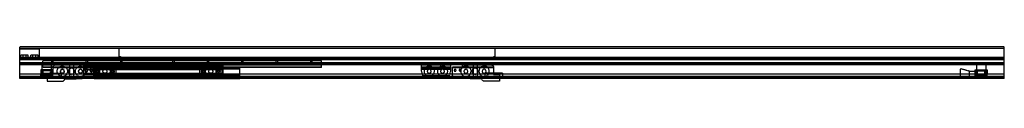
# Model space of a CAD drawing. Header units: millimetres. Extents: x 0 to 2000, y -5 to 64.
import ezdxf

# ---------------------------------------------------------------- set-up
doc = ezdxf.new("R2010")
doc.units = ezdxf.units.MM
doc.header["$LTSCALE"] = 10
doc.linetypes.add('ALLCAD_Strich', pattern=[0.2, 0.15, -0.05])
doc.layers.add('BESCH_KONT_sich_schn_ansi_2d', color=40, linetype='Continuous')

msp = doc.modelspace()

# ---------------------------------------------------------------- linework, layer by layer
at = {"layer": 'BESCH_KONT_sich_schn_ansi_2d', "linetype": 'ALLCAD_Strich', "extrusion": (0, 1, -2.22045e-16)}
for p, q in [((2000, 64.5), (0, 64.5)), ((0, 42.7), (0, 64.5)), ((2000, 61.5), (0, 61.5)), ((202, 45), (202, 61.5)), ((966, 61.5), (202, 61.5)), ((966, 45), (966, 61.5)), ((2000, 42.7), (2000, 64.5)), ((40, 60), (0, 60)), ((2000, 42.7), (0, 42.7)), ((0, 42), (0, 42.7)), ((40, 42.5), (0, 42.5)), ((2000, 42), (0, 42)), ((0, 2), (0, 42)), ((40, 41), (0, 41)), ((2000, 40.9), (0, 40.9)), ((2000, 40.2), (0, 40.2)), ((10, 47.5), (2.5, 47.5)), ((2.5, 42.5), (2.5, 47.5)), ((7, 41), (7, 47.5)), ((17.5, 47.5), (10, 47.5)), ((13, 41), (13, 47.5)), ((17.5, 42.5), (17.5, 47.5)), ((30, 47.5), (22.5, 47.5)), ((22.5, 42.5), (22.5, 47.5)), ((27, 41), (27, 47.5)), ((37.5, 47.5), (30, 47.5)), ((33, 41), (33, 47.5)), ((37.5, 42.5), (37.5, 47.5)), ((40, 40), (40, 60)), ((40, 41), (40, 41)), ((40, 41), (40, 41)), ((40, 41), (40, 41)), ((40, 41), (40, 41)), ((40, 41), (40, 41)), ((40, 41), (40, 41)), ((40, 41), (40, 41)), ((40, 41), (40, 41)), ((40, 41), (40, 41)), ((40, 41), (40, 41)), ((40, 41), (40, 41)), ((40, 41), (40, 41)), ((40, 41), (40, 41)), ((40, 41), (40, 41)), ((40, 41), (40, 41)), ((40, 41), (40, 41)), ((40, 41), (40, 41)), ((40, 41), (40, 41)), ((40, 41), (40, 41)), ((40, 41), (40, 41)), ((40, 41), (40, 41)), ((40, 41), (40, 41)), ((40, 41), (40, 41)), ((40, 41), (40, 41)), ((40, 41), (40, 41)), ((40, 41), (40, 41)), ((40, 41), (40, 41)), ((40, 41), (40, 41)), ((40, 41), (40, 41)), ((40, 41), (40, 41)), ((40, 41), (40, 41)), ((40, 41), (40, 41)), ((40, 41), (40, 41)), ((40, 41), (40, 41)), ((202, 45), (205, 45)), ((205, 45), (205, 45)), ((205, 45), (205, 45)), ((205, 45), (205, 45)), ((205, 45), (205, 45)), ((205, 45), (205, 45)), ((205, 45), (205, 45)), ((205, 45), (205, 45)), ((205, 45), (205, 45)), ((205, 45), (205, 45)), ((205, 45), (205, 45)), ((205, 45), (205, 45)), ((205, 45), (205, 45)), ((205, 45), (205, 45)), ((205, 45), (205, 45)), ((205, 45), (205, 45)), ((205, 45), (205, 45)), ((205, 45), (205, 45)), ((205, 45), (205, 45)), ((205, 45), (205, 45)), ((205, 45), (205, 45)), ((205, 45), (205, 45)), ((205, 45), (205, 45)), ((205, 45), (205, 45)), ((205, 45), (205, 45)), ((205, 45), (205, 45)), ((205, 45), (205, 45)), ((205, 45), (205, 45)), ((205, 45), (205, 45)), ((205, 45), (205, 45)), ((205, 45), (205, 45)), ((205, 45), (205, 40)), ((963, 40), (963, 45)), ((963, 45), (966, 45)), ((2000, 42), (2000, 42.7)), ((2000, 2), (2000, 42)), ((2000, 40), (0, 40)), ((40, 40), (0, 40)), ((2000, 38.5), (0, 38.5)), ((0, 32), (0, 32)), ((0, 32), (0, 32)), ((0, 32), (0, 32)), ((0, 32), (0, 32)), ((0, 32), (0, 32)), ((0, 32), (0, 32)), ((0, 32), (0, 32)), ((0, 32), (0, 32)), ((0, 32), (0, 32)), ((0, 32), (0, 32)), ((0, 32), (0, 32)), ((0, 32), (0, 32)), ((0, 32), (0, 32)), ((0, 32), (0, 32)), ((0, 32), (0, 32)), ((0, 32), (0, 32)), ((0, 32), (0, 32)), ((0, 32), (0, 32)), ((0, 32), (0, 32)), ((0, 32), (0, 32)), ((0, 32), (0, 32)), ((0, 32), (0, 32)), ((0, 32), (0, 32)), ((0, 32), (0, 32)), ((0, 32), (0, 32)), ((0, 32), (0, 32)), ((0, 32), (0, 32)), ((0, 32), (0, 32)), ((0, 32), (0, 32)), ((0, 32), (0, 32)), ((0, 32), (0, 32)), ((2000, 32), (0, 32)), ((2000, 29.5), (0, 29.5)), ((2000, 28), (0, 28)), ((45.5, 16), (45.5, 29)), ((64.5, 29), (45.5, 29)), ((613, 36.4), (47, 36.4)), ((47, 30.4), (47, 36.4)), ((613, 35.9), (47, 35.9)), ((613, 31.9), (47, 31.9)), ((613, 31.4), (47, 31.4)), ((613, 30.9), (47, 30.9)), ((613, 30.4), (47, 30.4)), ((47, 28.9), (47, 30.4)), ((613, 28.9), (47, 28.9)), ((47, 22.9), (47, 28.9)), ((47, 27.9), (47, 27.9)), ((47, 27.9), (47, 27.9)), ((47, 27.9), (47, 27.9)), ((47, 27.9), (47, 27.9)), ((47, 27.9), (47, 27.9)), ((47, 27.9), (47, 27.9)), ((47, 27.9), (47, 27.9)), ((47, 27.9), (47, 27.9)), ((47, 27.9), (47, 27.9)), ((47, 27.9), (613, 27.9)), ((47, 27.9), (47, 27.9)), ((47, 27.9), (47, 27.9)), ((47, 27.9), (47, 27.9)), ((47, 27.9), (47, 27.9)), ((47, 27.9), (47, 27.9)), ((47, 27.9), (47, 27.9)), ((47, 27.9), (47, 27.9)), ((47, 27.9), (47, 27.9)), ((47, 27.9), (47, 27.9)), ((47, 27.9), (47, 27.9)), ((47, 27.9), (47, 27.9)), ((47, 27.9), (47, 27.9)), ((47, 27.9), (47, 27.9)), ((47, 27.9), (47, 27.9)), ((47, 27.9), (47, 27.9)), ((47, 27.9), (47, 27.9)), ((47, 27.9), (47, 27.9)), ((47, 27.9), (47, 27.9)), ((47, 27.9), (47, 27.9)), ((47, 27.9), (47, 27.9)), ((47, 27.9), (47, 27.9)), ((47, 23.9), (613, 23.9)), ((613, 22.9), (47, 22.9)), ((47, 22.4), (47, 22.9)), ((151, 22.4), (47, 22.4)), ((64.5, 36.4), (64.5, 31.9)), ((64.5, 29), (64.5, 30.9)), ((64.5, 16), (64.5, 29)), ((67.5, 36.4), (67.5, 31.9)), ((67.5, 27.9), (67.5, 30.9)), ((67.6, 21.9), (67.6, 22.9)), ((67.6, 21.9), (67.6, 8.4)), ((150.6, 21.9), (67.6, 21.9)), ((67.7, 23.9), (130.6, 23.9)), ((72.6, 27.9), (130.6, 27.9)), ((101, 27.9), (101, 19.6)), ((103.6, 21.9), (103.6, 23.9)), ((106.4, 23.9), (106.4, 21.9)), ((109, 27.9), (109, 19.8)), ((413.6, 27.9), (130.6, 27.9)), ((130.6, 23.9), (130.6, 27.9)), ((130.6, 27.9), (130.6, 23.9)), ((413.6, 26.9), (130.6, 26.9)), ((130.6, 18.4), (130.6, 23.9)), ((413.6, 23.9), (130.6, 23.9)), ((130.6, 0.8), (130.6, 23.9)), ((134.5, 36.4), (134.5, 31.9)), ((134.5, 27.9), (134.5, 30.9)), ((137.5, 36.4), (137.5, 31.9)), ((137.5, 27.9), (137.5, 30.9)), ((150.6, 23.9), (150.6, 21.9)), ((150.6, 19.4), (150.6, 21.9)), ((151, 22.4), (151, 21.9)), ((447, 22.4), (151, 22.4)), ((151, 21.9), (151, 19.4)), ((447, 21.9), (151, 21.9)), ((447, 20.4), (151, 20.4)), ((204.5, 36.4), (204.5, 31.9)), ((204.5, 27.9), (204.5, 30.9)), ((963, 40), (205, 40)), ((207.5, 36.4), (207.5, 31.9)), ((207.5, 27.9), (207.5, 30.9)), ((310.5, 36.4), (310.5, 31.9)), ((310.5, 27.9), (310.5, 30.9)), ((313.5, 36.4), (313.5, 31.9)), ((313.5, 27.9), (313.5, 30.9)), ((380.5, 36.4), (380.5, 31.9)), ((380.5, 27.9), (380.5, 30.9)), ((383.5, 36.4), (383.5, 31.9)), ((383.5, 27.9), (383.5, 30.9)), ((413.6, 23.9), (413.6, 27.9)), ((413.6, 18.4), (413.6, 23.9)), ((613, 22.4), (447, 22.4)), ((447, 21.9), (447, 22.4)), ((447, 19.4), (447, 21.9)), ((450.5, 36.4), (450.5, 31.9)), ((450.5, 27.9), (450.5, 30.9)), ((453.5, 36.4), (453.5, 31.9)), ((453.5, 27.9), (453.5, 30.9)), ((520.5, 36.4), (520.5, 31.9)), ((520.5, 27.9), (520.5, 30.9)), ((523.5, 36.4), (523.5, 31.9)), ((523.5, 27.9), (523.5, 30.9)), ((590.5, 36.4), (590.5, 31.9)), ((590.5, 27.9), (590.5, 30.9)), ((593.5, 36.4), (593.5, 31.9)), ((593.5, 27.9), (593.5, 30.9)), ((613, 30.4), (613, 36.4)), ((613, 28.9), (613, 30.4)), ((613, 22.9), (613, 28.9)), ((613, 22.4), (613, 22.9)), ((815.4, 27.9), (815.4, 23.9)), ((815.4, 27.9), (875.4, 27.9)), ((815.4, 23.9), (815.4, 21.9)), ((815.4, 23.9), (875.4, 23.9)), ((815.4, 21.9), (815.4, 18.4)), ((815.4, 21.9), (875.4, 21.9)), ((875.4, 27.9), (875.4, 23.9)), ((875.4, 23.9), (875.4, 21.9)), ((875.4, 21.9), (875.4, 21.9)), ((875.4, 21.9), (875.4, 21.9)), ((875.4, 21.9), (875.4, 21.9)), ((875.4, 21.9), (875.4, 21.9)), ((875.4, 21.9), (875.4, 21.9)), ((875.4, 21.9), (875.4, 21.9)), ((875.4, 21.9), (875.4, 21.9)), ((875.4, 21.9), (875.4, 21.9)), ((875.4, 21.9), (875.4, 21.9)), ((875.4, 21.9), (875.4, 21.9)), ((875.4, 21.9), (875.4, 21.9)), ((875.4, 21.9), (875.4, 21.9)), ((875.4, 21.9), (875.4, 21.9)), ((875.4, 21.9), (875.4, 21.9)), ((875.4, 21.9), (875.4, 21.9)), ((875.4, 21.9), (875.4, 21.9)), ((875.4, 21.9), (875.4, 21.9)), ((875.4, 21.9), (875.4, 21.9)), ((875.4, 21.9), (875.4, 21.9)), ((875.4, 21.9), (875.4, 21.9)), ((875.4, 21.9), (875.4, 21.9)), ((875.4, 21.9), (875.4, 21.9)), ((875.4, 21.9), (875.4, 21.9)), ((875.4, 21.9), (875.4, 18.4)), ((879.4, 23.9), (899.4, 23.9)), ((879.4, 21.9), (879.4, 23.9)), ((879.4, 21.9), (879.4, 21.9)), ((879.4, 21.9), (879.4, 21.9)), ((879.4, 21.9), (879.4, 21.9)), ((879.4, 21.9), (879.4, 21.9)), ((879.4, 21.9), (879.4, 21.9)), ((879.4, 21.9), (879.4, 21.9)), ((879.4, 21.9), (879.4, 21.9)), ((879.4, 21.9), (879.4, 21.9)), ((879.4, 21.9), (879.4, 21.9)), ((879.4, 21.9), (879.4, 21.9)), ((879.4, 21.9), (879.4, 21.9)), ((879.4, 21.9), (879.4, 21.9)), ((879.4, 21.9), (879.4, 21.9)), ((879.4, 21.9), (879.4, 21.9)), ((879.4, 21.9), (879.4, 21.9)), ((879.4, 21.9), (879.4, 21.9)), ((879.4, 21.9), (879.4, 21.9)), ((879.4, 21.9), (879.4, 21.9)), ((879.4, 21.9), (879.4, 21.9)), ((879.4, 21.9), (879.4, 21.9)), ((879.4, 21.9), (879.4, 21.9)), ((879.4, 21.9), (879.4, 21.9)), ((879.4, 21.9), (879.4, 21.9)), ((879.4, 21.9), (879.4, 21.9)), ((879.4, 21.9), (879.4, 21.9)), ((962.4, 21.9), (879.4, 21.9)), ((879.4, 6.6), (879.4, 21.9)), ((899.4, 23.9), (899.4, 27.9)), ((899.4, 27.9), (957.4, 27.9)), ((899.4, 23.9), (962.3, 23.9)), ((921, 27.9), (921, 19.8)), ((923.6, 21.9), (923.6, 23.9)), ((926.4, 23.9), (926.4, 21.9)), ((929, 27.9), (929, 19.6)), ((962.4, 22.9), (962.4, 21.9)), ((962.4, 21.9), (962.4, 8.4)), ((1943.5, 29), (1943.5, 16)), ((1943.5, 29), (1962.5, 29)), ((1962.5, 29), (1962.5, 16)), ((2000, 9), (0, 9)), ((2000, 4), (0, 4)), ((2000, 2.5), (0, 2.5)), ((2000, 2), (0, 2)), ((0, 0), (0, 2)), ((45.5, 18), (43, 18)), ((43, 18), (43, 8.5)), ((43, 8.5), (47.3, 8.5)), ((43, 5), (43, 8.5)), ((43, 8), (45, 8)), ((43, 6.5), (45, 6.5)), ((43, 5), (43, 5)), ((43, 5), (43, 5)), ((43, 5), (43, 5)), ((43, 5), (43, 5)), ((43, 5), (43, 5)), ((43, 5), (43, 5)), ((43, 5), (43, 5)), ((43, 5), (43, 5)), ((43, 5), (43, 5)), ((43, 5), (43, 5)), ((43, 5), (43, 5)), ((43, 5), (43, 5)), ((43, 5), (43, 5)), ((43, 5), (43, 5)), ((43, 5), (43, 5)), ((43, 5), (43, 5)), ((43, 5), (43, 5)), ((43, 5), (43, 5)), ((43, 5), (43, 5)), ((43, 5), (43, 5)), ((43, 5), (43, 5)), ((43, 5), (43, 5)), ((43, 5), (43, 5)), ((43, 5), (43, 5)), ((43, 5), (43, 5)), ((43, 5), (43, 5)), ((43, 5), (43, 5)), ((43, 5), (43, 5)), ((43, 5), (43, 5)), ((43, 5), (43, 5)), ((43, 0), (43, 5)), ((43, 5), (67, 5)), ((45, 3), (43, 3)), ((45, 3), (43, 3)), ((45, 8.5), (45, 16)), ((45, 16), (45.5, 16)), ((45, 6.5), (45, 8.5)), ((45, 6.5), (45, 3)), ((47.3, 6.5), (45, 6.5)), ((45, 6.5), (45, 3)), ((45.3, 14.5), (47.3, 14.5)), ((45.3, 6.5), (45.3, 14.5)), ((64.5, 18), (45.5, 18)), ((64.5, 16), (45.5, 16)), ((47.3, 14.5), (47.3, 8.5)), ((47.3, 6.5), (47.3, 8.5)), ((47.3, 8.5), (47.3, 6.5)), ((47.3, 8.5), (62.8, 8.5)), ((47.3, 6.5), (62.8, 6.5)), ((62.8, 6.5), (47.3, 6.5)), ((49.1, 0.9), (49.1, 10.9)), ((49.1, 10.9), (85.1, 10.9)), ((49.1, 0.9), (85.1, 0.9)), ((50, 0), (50, 6.5)), ((52.5, 6.5), (52.5, 8.5)), ((52.8, 16), (52.8, 18)), ((53.3, 6.5), (53.3, 8.5)), ((67.6, 8.4), (55.6, 8.4)), ((55.6, 8.4), (55.6, 0)), ((55.6, 0.9), (85.1, 0.9)), ((56.8, 6.5), (56.8, 8.5)), ((57.3, 16), (57.3, 18)), ((57.5, 6.5), (57.5, 8.5)), ((60, 0), (60, 6.5)), ((62.8, 14.5), (64.8, 14.5)), ((62.8, 8.5), (62.8, 14.5)), ((62.8, 8.5), (67, 8.5)), ((62.8, 8.5), (62.8, 6.5)), ((62.8, 6.5), (62.8, 8.5)), ((65, 6.5), (62.8, 6.5)), ((67, 18), (64.5, 18)), ((64.5, 16), (65, 16)), ((64.8, 14.5), (64.8, 6.5)), ((65, 16), (65, 8.5)), ((65, 6.5), (65, 8.5)), ((65, 8), (67, 8)), ((65, 3), (65, 6.5)), ((65, 6.5), (67, 6.5)), ((65, 3), (65, 6.5)), ((67, 3), (65, 3)), ((67, 3), (65, 3)), ((67, 8.5), (67, 18)), ((67, 5), (67, 8.5)), ((67, 0), (67, 5)), ((67.6, 10.9), (85.1, 10.9)), ((67.6, 8.4), (67.6, 8.4)), ((67.6, 8.4), (67.6, 8.4)), ((67.6, 8.4), (67.6, 8.4)), ((67.6, 8.4), (67.6, 8.4)), ((67.6, 8.4), (67.6, 8.4)), ((67.6, 8.4), (67.6, 8.4)), ((67.6, 8.4), (67.6, 8.4)), ((67.6, 8.4), (67.6, 8.4)), ((67.6, 8.4), (67.6, 8.4)), ((67.6, 8.4), (67.6, 8.4)), ((67.6, 8.4), (67.6, 8.4)), ((67.6, 8.4), (67.6, 8.4)), ((67.6, 8.4), (67.6, 8.4)), ((67.6, 8.4), (67.6, 8.4)), ((67.6, 8.4), (67.6, 8.4)), ((67.6, 8.4), (67.6, 8.4)), ((67.6, 8.4), (67.6, 8.4)), ((85.1, 0.9), (85.1, 10.9)), ((85.1, 0.9), (85.1, 10.9)), ((101, 19.6), (101, 10.2)), ((101, 10.2), (101, -0.6)), ((109, 19.8), (109, 10)), ((109, 10), (109, -0.5)), ((117.2, 0), (145.9, 1.6)), ((134.3, 18.4), (130.6, 18.4)), ((133.7, 17.6), (130.6, 17.6)), ((413.6, 10.6), (130.6, 10.6)), ((413.6, 9.9), (130.6, 9.9)), ((130.6, 7.9), (130.6, 9.9)), ((413.6, 7.9), (130.6, 7.9)), ((144.3, 18.4), (136.9, 18.4)), ((143.7, 17.6), (137.5, 17.6)), ((413.6, 18.4), (146.9, 18.4)), ((413.6, 17.6), (147.5, 17.6)), ((150.6, 19.4), (195.6, 19.4)), ((150.6, 8.9), (150.6, 19.4)), ((195.6, 8.9), (150.6, 8.9)), ((150.6, 6.6), (150.6, 8.9)), ((151, 19.4), (151, 8.9)), ((151, 8.9), (151, 0)), ((151, 7.9), (447, 7.9)), ((151, 6.9), (447, 6.9)), ((447, 5.4), (151, 5.4)), ((447, 1.4), (151, 1.4)), ((447, 19.4), (195.6, 19.4)), ((195.6, 19.4), (195.6, 8.9)), ((195.6, 19.4), (195.6, 19.4)), ((195.6, 19.4), (195.6, 19.4)), ((195.6, 19.4), (195.6, 19.4)), ((195.6, 19.4), (195.6, 19.4)), ((195.6, 19.4), (195.6, 19.4)), ((195.6, 19.4), (195.6, 19.4)), ((195.6, 19.4), (195.6, 19.4)), ((195.6, 19.4), (195.6, 19.4)), ((195.6, 19.4), (195.6, 19.4)), ((195.6, 19.4), (195.6, 19.4)), ((195.6, 19.4), (195.6, 19.4)), ((195.6, 19.4), (195.6, 19.4)), ((195.6, 19.4), (195.6, 19.4)), ((195.6, 19.4), (195.6, 19.4)), ((195.6, 19.4), (195.6, 19.4)), ((195.6, 19.4), (195.6, 19.4)), ((195.6, 19.4), (195.6, 19.4)), ((195.6, 19.4), (195.6, 19.4)), ((195.6, 19.4), (195.6, 19.4)), ((195.6, 19.4), (195.6, 19.4)), ((195.6, 19.4), (195.6, 19.4)), ((195.6, 19.4), (195.6, 19.4)), ((195.6, 19.4), (195.6, 19.4)), ((447, 8.9), (195.6, 8.9)), ((204.5, 5.4), (204.5, 7.9)), ((207.5, 5.4), (207.5, 7.9)), ((310.5, 5.4), (310.5, 7.9)), ((313.5, 5.4), (313.5, 7.9)), ((365.6, 19.4), (410.6, 19.4)), ((365.6, 8.9), (365.6, 19.4)), ((410.6, 8.9), (365.6, 8.9)), ((380.5, 5.4), (380.5, 7.9)), ((383.5, 5.4), (383.5, 7.9)), ((410.6, 19.4), (410.6, 8.9)), ((410.6, 19.4), (410.6, 19.4)), ((410.6, 19.4), (410.6, 19.4)), ((410.6, 19.4), (410.6, 19.4)), ((410.6, 19.4), (410.6, 19.4)), ((410.6, 19.4), (410.6, 19.4)), ((410.6, 19.4), (410.6, 19.4)), ((410.6, 19.4), (410.6, 19.4)), ((410.6, 19.4), (410.6, 19.4)), ((410.6, 19.4), (410.6, 19.4)), ((410.6, 19.4), (410.6, 19.4)), ((410.6, 19.4), (410.6, 19.4)), ((410.6, 19.4), (410.6, 19.4)), ((410.6, 19.4), (410.6, 19.4)), ((410.6, 19.4), (410.6, 19.4)), ((410.6, 19.4), (410.6, 19.4)), ((410.6, 19.4), (410.6, 19.4)), ((410.6, 19.4), (410.6, 19.4)), ((410.6, 19.4), (410.6, 19.4)), ((410.6, 19.4), (410.6, 19.4)), ((410.6, 19.4), (410.6, 19.4)), ((410.6, 19.4), (410.6, 19.4)), ((410.6, 19.4), (410.6, 19.4)), ((410.6, 19.4), (410.6, 19.4)), ((413.6, 17.6), (413.6, 18.4)), ((413.6, 10.6), (413.6, 17.6)), ((413.6, 9.9), (413.6, 10.6)), ((413.6, 7.9), (413.6, 9.9)), ((447, 8.9), (447, 19.4)), ((447, 0), (447, 8.9)), ((830, 18.4), (815.4, 18.4)), ((815.4, 18.4), (815.4, 16.6)), ((815.4, 16.6), (818.4, 6.6)), ((818.4, 6.6), (872.4, 6.6)), ((857, 18.4), (833.8, 18.4)), ((875.4, 18.4), (860.8, 18.4)), ((875.4, 16.6), (872.4, 6.6)), ((875.4, 18.4), (875.4, 16.6)), ((912.8, 0), (884.1, 1.6)), ((921, 19.8), (921, 10)), ((921, 10), (921, -0.5)), ((929, 19.6), (929, 10.2)), ((929, 10.2), (929, -0.6)), ((944.9, 10.9), (944.9, 5.9)), ((980.9, 10.9), (944.9, 10.9)), ((944.9, 10.9), (944.9, 5.9)), ((962.4, 10.9), (944.9, 10.9)), ((944.9, 5.9), (944.9, 0.9)), ((944.9, 5.9), (944.9, 0.9)), ((980.9, 0.9), (944.9, 0.9)), ((974.4, 0.9), (944.9, 0.9)), ((962.4, 8.4), (974.4, 8.4)), ((974.4, 8.4), (974.4, 0)), ((980.9, 10.9), (980.9, 5.9)), ((980.9, 5.9), (980.9, 0.9)), ((1911, 0), (1911, 20)), ((1929, 15), (1911, 20)), ((1929, 5), (1911, 0)), ((1929, 5), (1929, 15)), ((1929, 15), (1941, 15)), ((1929, 5), (1941, 5)), ((1941, 8.5), (1941, 18)), ((1941, 18), (1943.5, 18)), ((1941, 8.5), (1945.2, 8.5)), ((1941, 5), (1941, 8.5)), ((1941, 8), (1943, 8)), ((1941, 6.5), (1943, 6.5)), ((1941, 5), (1965, 5)), ((1941, 0), (1941, 5)), ((1943, 3), (1941, 3)), ((1943, 3), (1941, 3)), ((1943, 16), (1943, 8.5)), ((1943.5, 16), (1943, 16)), ((1943, 6.5), (1943, 8.5)), ((1943, 6.5), (1943, 3)), ((1945.2, 6.5), (1943, 6.5)), ((1943, 6.5), (1943, 3)), ((1943.2, 14.5), (1945.2, 14.5)), ((1943.2, 6.5), (1943.2, 14.5)), ((1943.5, 18), (1962.5, 18)), ((1943.5, 16), (1962.5, 16)), ((1945.2, 14.5), (1945.2, 8.5)), ((1945.2, 8.5), (1945.2, 6.5)), ((1960.7, 8.5), (1945.2, 8.5)), ((1945.2, 6.5), (1945.2, 8.5)), ((1945.2, 6.5), (1960.7, 6.5)), ((1945.2, 6.5), (1960.7, 6.5)), ((1948, 0), (1948, 6.5)), ((1950.5, 6.5), (1950.5, 8.5)), ((1950.8, 16), (1950.8, 18)), ((1951.2, 6.5), (1951.2, 8.5)), ((1954.7, 6.5), (1954.7, 8.5)), ((1955.2, 16), (1955.2, 18)), ((1955.5, 6.5), (1955.5, 8.5)), ((1958, 0), (1958, 6.5)), ((1960.7, 14.5), (1962.7, 14.5)), ((1960.7, 8.5), (1960.7, 14.5)), ((1960.7, 6.5), (1960.7, 8.5)), ((1960.7, 8.5), (1965, 8.5)), ((1960.7, 8.5), (1960.7, 6.5)), ((1963, 6.5), (1960.7, 6.5)), ((1962.5, 18), (1965, 18)), ((1963, 16), (1962.5, 16)), ((1962.7, 14.5), (1962.7, 6.5)), ((1963, 8.5), (1963, 16)), ((1963, 6.5), (1963, 8.5)), ((1963, 8), (1965, 8)), ((1963, 3), (1963, 6.5)), ((1963, 6.5), (1965, 6.5)), ((1963, 3), (1963, 6.5)), ((1965, 3), (1963, 3)), ((1965, 3), (1963, 3)), ((1965, 18), (1965, 8.5)), ((1965, 5), (1965, 8.5)), ((1965, 5), (1965, 5)), ((1965, 5), (1965, 5)), ((1965, 5), (1965, 5)), ((1965, 5), (1965, 5)), ((1965, 5), (1965, 5)), ((1965, 5), (1965, 5)), ((1965, 5), (1965, 5)), ((1965, 5), (1965, 5)), ((1965, 5), (1965, 5)), ((1965, 5), (1965, 5)), ((1965, 5), (1965, 5)), ((1965, 5), (1965, 5)), ((1965, 5), (1965, 5)), ((1965, 5), (1965, 5)), ((1965, 5), (1965, 5)), ((1965, 5), (1965, 5)), ((1965, 5), (1965, 5)), ((1965, 5), (1965, 5)), ((1965, 5), (1965, 5)), ((1965, 5), (1965, 5)), ((1965, 5), (1965, 5)), ((1965, 0), (1965, 5)), ((1965, 5), (1965, 5)), ((1965, 5), (1965, 5)), ((1965, 5), (1965, 5)), ((1965, 5), (1965, 5)), ((1965, 5), (1965, 5)), ((1965, 5), (1965, 5)), ((1965, 5), (1965, 5)), ((1965, 5), (1965, 5)), ((1965, 5), (1965, 5)), ((1965, 5), (1965, 5)), ((1965, 5), (1965, 5)), ((2000, 0), (2000, 2)), ((2000, 0), (0, 0)), ((55.6, 0), (55.6, -5.1)), ((55.6, -5.1), (88.6, -5.1)), ((88.6, -5.1), (92.1, -0.6)), ((92.1, -0.6), (106.6, -0.6)), ((106.6, -0.6), (117.2, 0)), ((151, 0), (151, -0.1)), ((447, -0.1), (151, -0.1)), ((447, -0.1), (447, 0)), ((923.4, -0.6), (912.8, 0)), ((937.9, -0.6), (923.4, -0.6)), ((941.4, -5.1), (937.9, -0.6)), ((974.4, -5.1), (941.4, -5.1)), ((974.4, 0), (974.4, -5.1))]:
    msp.add_line(p, q, dxfattribs=at)
at = {"layer": 'BESCH_KONT_sich_schn_ansi_2d', "linetype": 'ALLCAD_Strich'}
for centre, radius in [((86.6, 14.9), 10.5), ((123.6, 14.9), 10.5), ((173.1, 14.9), 10.5), ((388.1, 14.9), 10.5), ((86.6, 14.9), 4), ((123.6, 14.9), 4), ((157.6, 14.9), 2), ((173.1, 14.9), 4), ((173.1, 14.9), 4), ((188.6, 14.9), 2), ((372.6, 14.9), 2), ((388.1, 14.9), 4), ((388.1, 14.9), 4), ((403.6, 14.9), 2)]:
    msp.add_circle(centre, radius, dxfattribs=at)
at = {"layer": 'BESCH_KONT_sich_schn_ansi_2d', "linetype": 'ALLCAD_Strich', "extrusion": (0, -2.22045e-16, -1)}
for centre, radius in [((-105.1, 14.9), 6.25), ((-105.1, 14.9), 6.25), ((-831.9, 14.9), 10.5), ((-858.9, 14.9), 10.5), ((-906.4, 14.9), 10.5), ((-924.9, 14.9), 6.25), ((-924.9, 14.9), 6.25), ((-943.4, 14.9), 10.5), ((-86.6, 14.9), 4), ((-123.6, 14.9), 4), ((-135.6, 16.9), 3), ((-135.6, 16.9), 2), ((-135.6, 16.9), 2), ((-145.6, 16.9), 3), ((-145.6, 16.9), 2), ((-145.6, 16.9), 2), ((-157.6, 14.9), 4), ((-188.6, 14.9), 4), ((-372.6, 14.9), 4), ((-403.6, 14.9), 4), ((-831.9, 14.9), 4), ((-831.9, 14.9), 4), ((-858.9, 14.9), 4), ((-858.9, 14.9), 4), ((-884.4, 16.9), 2), ((-894.4, 16.9), 2), ((-906.4, 14.9), 4), ((-906.4, 14.9), 4), ((-943.4, 14.9), 4), ((-943.4, 14.9), 4)]:
    msp.add_circle(centre, radius, dxfattribs=at)
for centre, radius, start, end in [((-72.6, 22.9), 5, 0, 11.537), ((-72.6, 22.9), 5, 11.537, 90), ((-875.4, 21.9), 0.00093, 270, 0), ((-875.4, 21.9), 0.00093, 360, 90), ((-875.4, 21.9), 0.00116, 0, 90), ((-875.4, 21.9), 0.00116, 270, 360), ((-875.4, 21.9), 0.00116, 90, 180), ((-875.4, 21.9), 0.00116, 180, 270), ((-875.4, 21.9), 0.00116, 0, 90), ((-875.4, 21.9), 0.00116, 270, 360), ((-875.4, 21.9), 0.00116, 90, 180), ((-875.4, 21.9), 0.00116, 180, 270), ((-879.4, 21.9), 0.00093, 90, 180), ((-879.4, 21.9), 0.00093, 180, 270), ((-879.4, 21.9), 0.00116, 90, 180), ((-879.4, 21.9), 0.00116, 180, 270), ((-879.4, 21.9), 0.00271, 0, 90), ((-879.4, 21.9), 0.00271, 270, 360), ((-879.4, 21.9), 0.00116, 90, 180), ((-879.4, 21.9), 0.00116, 180, 270), ((-879.4, 21.9), 0.00271, 0, 90), ((-879.4, 21.9), 0.00271, 270, 360), ((-957.4, 22.9), 5, 90, 168.463), ((-957.4, 22.9), 5, 168.463, 180), ((-195.6, 19.4), 0.00093, 90, 180), ((-195.6, 19.4), 0.00093, 180, 270), ((-195.6, 19.4), 0.00116, 90, 180), ((-195.6, 19.4), 0.00116, 180, 270), ((-195.6, 19.4), 0.00271, 0, 90), ((-195.6, 19.4), 0.00271, 270, 0), ((-195.6, 19.4), 0.00116, 90, 180), ((-195.6, 19.4), 0.00116, 180, 270), ((-195.6, 19.4), 0.00271, 0, 90), ((-195.6, 19.4), 0.00271, 270, 0), ((-410.6, 19.4), 0.00093, 90, 180), ((-410.6, 19.4), 0.00093, 180, 270), ((-410.6, 19.4), 0.00116, 90, 180), ((-410.6, 19.4), 0.00116, 180, 270), ((-410.6, 19.4), 0.00271, 0, 90), ((-410.6, 19.4), 0.00271, 270, 0), ((-410.6, 19.4), 0.00116, 90, 180), ((-410.6, 19.4), 0.00116, 180, 270), ((-410.6, 19.4), 0.00271, 0, 90), ((-410.6, 19.4), 0.00271, 270, 0), ((-884.4, 6.6), 5, 273.2519, 0)]:
    msp.add_arc(centre, radius, start, end, dxfattribs=at)
at = {"layer": 'BESCH_KONT_sich_schn_ansi_2d', "linetype": 'ALLCAD_Strich'}
for centre, radius, start, end in [((875.4, 21.9), 0.00217, 90, 180), ((875.4, 21.9), 0.00217, 180, 270), ((875.4, 21.9), 0.00271, 0, 90), ((875.4, 21.9), 0.00271, 90, 180), ((875.4, 21.9), 0.00271, 180, 270), ((875.4, 21.9), 0.00271, 270, 360), ((875.4, 21.9), 0.00271, 0, 90), ((875.4, 21.9), 0.00271, 90, 180), ((875.4, 21.9), 0.00271, 180, 270), ((875.4, 21.9), 0.00271, 270, 360), ((879.4, 21.9), 0.00217, 270, 0), ((879.4, 21.9), 0.00217, 360, 90), ((879.4, 21.9), 0.00271, 270, 360), ((879.4, 21.9), 0.00271, 0, 90), ((879.4, 21.9), 0.00116, 180, 270), ((879.4, 21.9), 0.00116, 90, 180), ((879.4, 21.9), 0.00271, 270, 360), ((879.4, 21.9), 0.00271, 0, 90), ((879.4, 21.9), 0.00116, 180, 270), ((879.4, 21.9), 0.00116, 90, 180), ((145.6, 6.6), 5, 273.2519, 0), ((195.6, 19.4), 0.00217, 270, 0), ((195.6, 19.4), 0.00217, 360, 90), ((195.6, 19.4), 0.00271, 270, 0), ((195.6, 19.4), 0.00271, 0, 90), ((195.6, 19.4), 0.00116, 180, 270), ((195.6, 19.4), 0.00116, 90, 180), ((195.6, 19.4), 0.00271, 270, 0), ((195.6, 19.4), 0.00271, 0, 90), ((195.6, 19.4), 0.00116, 180, 270), ((195.6, 19.4), 0.00116, 90, 180), ((410.6, 19.4), 0.00217, 270, 0), ((410.6, 19.4), 0.00217, 360, 90), ((410.6, 19.4), 0.00271, 270, 0), ((410.6, 19.4), 0.00271, 0, 90), ((410.6, 19.4), 0.00116, 180, 270), ((410.6, 19.4), 0.00116, 90, 180), ((410.6, 19.4), 0.00271, 270, 0), ((410.6, 19.4), 0.00271, 0, 90), ((410.6, 19.4), 0.00116, 180, 270), ((410.6, 19.4), 0.00116, 90, 180)]:
    msp.add_arc(centre, radius, start, end, dxfattribs=at)

doc.saveas('drawing.dxf')
